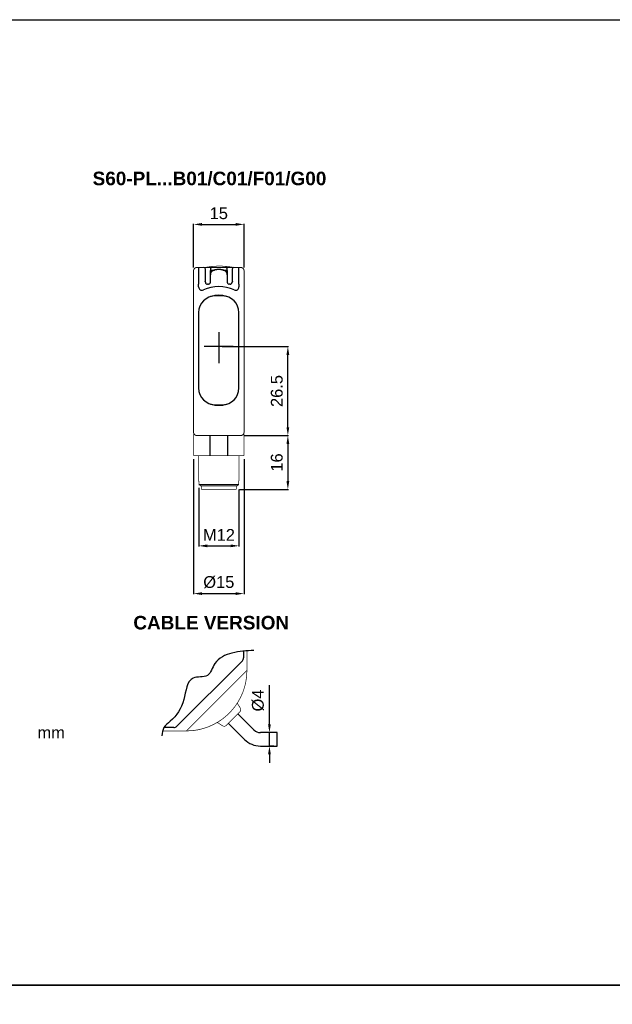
# Model space of a CAD drawing. Extents: x 1809 to 2609, y 921 to 1495.
# Tile 4 of 8: x 2024 to 2201, y 1202 to 1495. Entities that reach past the tile are written whole.
import ezdxf

# ---------------------------------------------------------------- set-up
doc = ezdxf.new("R2010")
doc.units = 0
doc.header["$MEASUREMENT"] = 0
for name, pattern in [('HIDDENNEW00', [4.5, 3, -1.5]), ('PHANTOM', [29.5, 19, -1.5, 3, -1.5, 3, -1.5]), ('TRATTEGGIATA2', [0.375, 0.25, -0.125])]:
    doc.linetypes.add(name, pattern=pattern)
doc.layers.get('0').update_dxf_attribs({"linetype": 'CONTINUOUS'})
doc.layers.get('DEFPOINTS').update_dxf_attribs({"linetype": 'CONTINUOUS'})
for name, color, linetype in [('ASSI', 2, 'PHANTOM'), ('DISEGNO', 3, 'HIDDENNEW00'), ('TRATTEGGIO', 7, 'TRATTEGGIATA2')]:
    doc.layers.add(name, color=color, linetype=linetype)
doc.styles.add('QUOTE', font='ARIAL.TTF', dxfattribs={"height": 3.5})
doc.dimstyles.new('QUOTE', dxfattribs={"dimscale": 0, "dimtxt": 2.5, "dimasz": 2.5, "dimexe": 0.18, "dimexo": 1, "dimgap": 1.5, "dimtad": 1, "dimdec": 1, "dimzin": 0, "dimdsep": 46, "dimtxsty": 'QUOTE', "dimcen": 0.09, "dimadec": 0, "dimazin": 0, "dimtm": -0.1, "dimtfac": 0.5, "dimtdec": 1, "dimtmove": 0, "dimatfit": 0, "dimfxl": 0, "dimtolj": 2, "dimtzin": 0, "dimarcsym": 0})

# ---------------------------------------------------------------- blocks, each defined once
blk = doc.blocks.new('*D20')
at = {"layer": 'DEFPOINTS', "color": 0, "linetype": 'ByBlock'}
for p in [(2076.06, 1365.06), (2091.06, 1365.06), (2091.06, 1324.08)]:
    blk.add_point(p, dxfattribs=at)
at = {"layer": 'TRATTEGGIO', "color": 0, "linetype": 'ByBlock', "lineweight": -2}
for p, q in [((2076.06, 1364.06), (2076.06, 1323.9)), ((2091.06, 1364.06), (2091.06, 1323.9)), ((2078.56, 1324.08), (2088.56, 1324.08))]:
    blk.add_line(p, q, dxfattribs=at)
at = {"layer": 'TRATTEGGIO', "color": 0, "linetype": 'ByBlock'}
for points in [[(2078.56, 1324.49), (2078.56, 1323.66), (2076.06, 1324.08)], [(2088.56, 1324.49), (2088.56, 1323.66), (2091.06, 1324.08)]]:
    blk.add_solid(points, dxfattribs=at)
at = {"layer": 'TRATTEGGIO', "color": 0, "linetype": 'ByBlock', "insert": (2083.56, 1327.46), "char_height": 3.5, "attachment_point": 5, "style": 'QUOTE'}
blk.add_mtext('\\A2;%%c15', dxfattribs=at)
blk = doc.blocks.new('*D21')
at = {"layer": 'DEFPOINTS', "color": 0, "linetype": 'ByBlock'}
for p in [(2098.62, 1282.76), (2100.93, 1282.76), (2100.93, 1278.76)]:
    blk.add_point(p, dxfattribs=at)
at = {"layer": 'TRATTEGGIO', "color": 0, "linetype": 'ByBlock', "lineweight": -2}
for p, q in [((2098.62, 1285.26), (2098.62, 1296.85)), ((2099.93, 1282.76), (2098.44, 1282.76)), ((2098.62, 1278.76), (2098.62, 1282.76)), ((2099.93, 1278.76), (2098.44, 1278.76)), ((2098.62, 1276.26), (2098.62, 1273.76))]:
    blk.add_line(p, q, dxfattribs=at)
at = {"layer": 'TRATTEGGIO', "color": 0, "linetype": 'ByBlock'}
for points in [[(2098.2, 1285.26), (2099.04, 1285.26), (2098.62, 1282.76)], [(2098.2, 1276.26), (2099.04, 1276.26), (2098.62, 1278.76)]]:
    blk.add_solid(points, dxfattribs=at)
at = {"layer": 'TRATTEGGIO', "color": 0, "linetype": 'ByBlock', "insert": (2095.23, 1292.3), "char_height": 3.5, "attachment_point": 5, "rotation": 90, "style": 'QUOTE'}
blk.add_mtext('\\A2;%%c4', dxfattribs=at)
blk = doc.blocks.new('*D22')
at = {"layer": 'DEFPOINTS', "color": 0, "linetype": 'ByBlock'}
for p in [(2083.56, 1397.56), (2104.09, 1397.56), (2091.06, 1371.06)]:
    blk.add_point(p, dxfattribs=at)
at = {"layer": 'TRATTEGGIO', "color": 0, "linetype": 'ByBlock', "lineweight": -2}
for p, q in [((2084.56, 1397.56), (2104.27, 1397.56)), ((2104.09, 1373.56), (2104.09, 1395.06)), ((2092.06, 1371.06), (2104.27, 1371.06))]:
    blk.add_line(p, q, dxfattribs=at)
at = {"layer": 'TRATTEGGIO', "color": 0, "linetype": 'ByBlock'}
for points in [[(2103.68, 1395.06), (2104.51, 1395.06), (2104.09, 1397.56)], [(2103.68, 1373.56), (2104.51, 1373.56), (2104.09, 1371.06)]]:
    blk.add_solid(points, dxfattribs=at)
at = {"layer": 'TRATTEGGIO', "color": 0, "linetype": 'ByBlock', "insert": (2100.81, 1384.31), "char_height": 3.5, "attachment_point": 5, "rotation": 90, "style": 'QUOTE'}
blk.add_mtext('\\A2;26.5', dxfattribs=at)
blk = doc.blocks.new('*D23')
at = {"layer": 'DEFPOINTS', "color": 0, "linetype": 'ByBlock'}
for p in [(2090.06, 1371.06), (2088.76, 1355.06), (2104.09, 1355.06)]:
    blk.add_point(p, dxfattribs=at)
at = {"layer": 'TRATTEGGIO', "color": 0, "linetype": 'ByBlock', "lineweight": -2}
for p, q in [((2091.06, 1371.06), (2104.27, 1371.06)), ((2104.09, 1368.56), (2104.09, 1357.56)), ((2089.76, 1355.06), (2104.27, 1355.06))]:
    blk.add_line(p, q, dxfattribs=at)
at = {"layer": 'TRATTEGGIO', "color": 0, "linetype": 'ByBlock'}
for points in [[(2103.68, 1368.56), (2104.51, 1368.56), (2104.09, 1371.06)], [(2103.68, 1357.56), (2104.51, 1357.56), (2104.09, 1355.06)]]:
    blk.add_solid(points, dxfattribs=at)
at = {"layer": 'TRATTEGGIO', "color": 0, "linetype": 'ByBlock', "insert": (2100.81, 1363.06), "char_height": 3.5, "attachment_point": 5, "rotation": 90, "style": 'QUOTE'}
blk.add_mtext('\\A2;16', dxfattribs=at)
blk = doc.blocks.new('*D24')
at = {"layer": 'DEFPOINTS', "color": 0, "linetype": 'ByBlock'}
for p in [(2077.64, 1356.56), (2089.56, 1356.06), (2089.56, 1338.28)]:
    blk.add_point(p, dxfattribs=at)
at = {"layer": 'TRATTEGGIO', "color": 0, "linetype": 'ByBlock', "lineweight": -2}
for p, q in [((2077.64, 1355.56), (2077.64, 1338.1)), ((2089.56, 1355.06), (2089.56, 1338.1)), ((2080.14, 1338.28), (2087.06, 1338.28))]:
    blk.add_line(p, q, dxfattribs=at)
at = {"layer": 'TRATTEGGIO', "color": 0, "linetype": 'ByBlock'}
for points in [[(2080.14, 1338.69), (2080.14, 1337.86), (2077.64, 1338.28)], [(2087.06, 1338.69), (2087.06, 1337.86), (2089.56, 1338.28)]]:
    blk.add_solid(points, dxfattribs=at)
at = {"layer": 'TRATTEGGIO', "color": 0, "linetype": 'ByBlock', "insert": (2083.6, 1341.53), "char_height": 3.5, "attachment_point": 5, "style": 'QUOTE'}
blk.add_mtext('\\A2;M12', dxfattribs=at)
blk = doc.blocks.new('*D25')
at = {"layer": 'DEFPOINTS', "color": 0, "linetype": 'ByBlock'}
for p in [(2091.06, 1433.85), (2076.06, 1420.06), (2091.06, 1420.06)]:
    blk.add_point(p, dxfattribs=at)
at = {"layer": 'TRATTEGGIO', "color": 0, "linetype": 'ByBlock', "lineweight": -2}
for p, q in [((2076.06, 1421.06), (2076.06, 1434.03)), ((2078.56, 1433.85), (2088.56, 1433.85)), ((2091.06, 1421.06), (2091.06, 1434.03))]:
    blk.add_line(p, q, dxfattribs=at)
at = {"layer": 'TRATTEGGIO', "color": 0, "linetype": 'ByBlock'}
for points in [[(2078.56, 1434.27), (2078.56, 1433.44), (2076.06, 1433.85)], [(2088.56, 1434.27), (2088.56, 1433.44), (2091.06, 1433.85)]]:
    blk.add_solid(points, dxfattribs=at)
at = {"layer": 'TRATTEGGIO', "color": 0, "linetype": 'ByBlock', "insert": (2083.56, 1437.14), "char_height": 3.5, "attachment_point": 5, "style": 'QUOTE'}
blk.add_mtext('\\A2;15', dxfattribs=at)

msp = doc.modelspace()

# ---------------------------------------------------------------- linework, layer by layer
at = {"color": 7, "linetype": 'Continuous'}
for p, q in [((2077.56, 1421.06), (2077.56, 1416.06)), ((2079.56, 1416.74), (2079.56, 1420.56)), ((2081.06, 1420.56), (2081.06, 1420.16)), ((2081.06, 1418.86), (2081.06, 1420.16)), ((2081.16, 1420.26), (2082.24, 1420.26)), ((2084.88, 1420.26), (2085.96, 1420.26)), ((2086.06, 1420.16), (2086.06, 1420.56)), ((2086.06, 1420.16), (2086.06, 1418.86)), ((2087.56, 1420.56), (2087.56, 1416.74)), ((2089.56, 1416.06), (2089.56, 1421.06)), ((2081.06, 1416.66), (2081.06, 1418.86)), ((2086.06, 1418.86), (2086.06, 1416.66)), ((2077.56, 1415.28), (2077.56, 1416.06)), ((2079.56, 1416.66), (2079.56, 1416.74)), ((2080.46, 1416.06), (2080.16, 1416.06)), ((2086.96, 1416.06), (2086.66, 1416.06)), ((2087.56, 1416.74), (2087.56, 1416.66)), ((2089.56, 1416.06), (2089.56, 1415.28)), ((2077.56, 1385.21), (2077.56, 1385.21)), ((2089.56, 1385.21), (2089.56, 1385.21)), ((2080.86, 1371.06), (2080.86, 1365.06)), ((2086.25, 1365.06), (2086.25, 1371.06)), ((2077.56, 1357.56), (2077.62, 1357.56)), ((2077.64, 1356.56), (2089.47, 1356.56)), ((2089.49, 1357.56), (2089.56, 1357.56))]:
    msp.add_line(p, q, dxfattribs=at)
for points, const_width in [([(2077.06, 1421.06, 0.414214), (2076.06, 1420.06)], 0.3), ([(2083.76, 1421.46, 0.046496), (2079.51, 1421.06)], 0.2), ([(2088.01, 1421.06, 0.046496), (2083.76, 1421.46)], 0.2), ([(2091.06, 1420.06, 0.414214), (2090.06, 1421.06)], 0.3), ([(2076.06, 1372.06, 0.414215), (2077.06, 1371.06)], 0.3), ([(2090.06, 1371.06, 0.414215), (2091.06, 1372.06)], 0.3), ([(2077.62, 1357.56), (2077.63, 1357.56, -0.138879), (2077.63, 1357.56, -0.083297), (2077.63, 1357.56, -0.04433), (2077.63, 1357.55, -0.02652), (2077.63, 1357.55, -0.017006), (2077.63, 1357.54, -0.011714), (2077.63, 1357.54, -0.009949), (2077.64, 1357.53, -0.009491), (2077.64, 1357.52, -0.005908), (2077.64, 1357.52, -0.001615), (2077.64, 1357.51, -0.007358), (2077.64, 1357.5, -0.011139), (2077.64, 1357.48, -0.004795), (2077.64, 1357.46, -0.002336)], 0.2), ([(2077.64, 1356.56), (2077.67, 1356.53, 0.000017), (2077.7, 1356.5, 0.000016), (2077.73, 1356.47, 0.000017), (2077.76, 1356.44, 0.000021), (2077.79, 1356.41, 0.000016), (2077.82, 1356.38, 0.000006), (2077.85, 1356.36, 0.000023), (2077.88, 1356.32, 0.00004), (2077.93, 1356.28, 0.00002), (2078, 1356.21, 0.000011)], 0.2), ([(2089.12, 1356.21), (2089.15, 1356.24, 0.00002), (2089.18, 1356.27, 0.000018), (2089.2, 1356.3, 0.00002), (2089.23, 1356.32, 0.000023), (2089.26, 1356.35, 0.000017), (2089.29, 1356.38, 0.000006), (2089.32, 1356.41, 0.000024), (2089.35, 1356.44, 0.000041), (2089.4, 1356.49, 0.00002), (2089.47, 1356.56, 0.00001)], 0.2), ([(2089.47, 1357.46), (2089.47, 1357.47, -0.004033), (2089.47, 1357.48, -0.004376), (2089.47, 1357.49, -0.00458), (2089.47, 1357.5, -0.004683), (2089.47, 1357.51, -0.004828), (2089.48, 1357.52, -0.004882), (2089.48, 1357.52, -0.005859), (2089.48, 1357.53, -0.008034), (2089.48, 1357.54, -0.00757), (2089.48, 1357.54, -0.002899), (2089.48, 1357.55, -0.013586), (2089.48, 1357.55, -0.045746), (2089.49, 1357.56, -0.049491), (2089.49, 1357.56, -0.039669)], 0.2)]:
    msp.add_lwpolyline(points, format="xyb", dxfattribs=dict(at, const_width=const_width))
for points, const_width in [([(2076.06, 1416.06), (2076.06, 1420.06)], 0.3), ([(2077.06, 1421.06), (2077.56, 1421.06)], 0.3), ([(2077.56, 1421.06), (2079.06, 1421.06)], 0.3), ([(2079.06, 1421.06), (2081.56, 1421.06)], 0.3), ([(2081.56, 1421.06), (2083.56, 1421.06)], 0.3), ([(2083.56, 1421.06), (2085.56, 1421.06)], 0.3), ([(2085.56, 1421.06), (2088.06, 1421.06)], 0.3), ([(2088.06, 1421.06), (2089.56, 1421.06)], 0.3), ([(2089.56, 1421.06), (2090.06, 1421.06)], 0.3), ([(2091.06, 1420.06), (2091.06, 1416.06)], 0.3), ([(2076.06, 1375.06), (2076.06, 1416.06)], 0.3), ([(2091.06, 1416.06), (2091.06, 1375.06)], 0.3), ([(2076.06, 1372.06), (2076.06, 1375.06)], 0.3), ([(2091.06, 1375.06), (2091.06, 1372.06)], 0.3), ([(2076.06, 1372.06), (2076.06, 1365.06)], 0.2), ([(2090.06, 1371.06), (2077.06, 1371.06)], 0.3), ([(2091.06, 1365.06), (2091.06, 1372.06)], 0.2), ([(2080.86, 1365.06), (2076.06, 1365.06)], 0.2), ([(2077.56, 1365.06), (2077.56, 1357.56)], 0.2), ([(2086.25, 1365.06), (2080.86, 1365.06)], 0.2), ([(2091.06, 1365.06), (2086.25, 1365.06)], 0.2), ([(2089.56, 1357.56), (2089.56, 1365.06)], 0.2), ([(2077.64, 1357.46), (2077.64, 1356.56)], 0.2), ([(2078, 1356.21), (2078.18, 1356.06)], 0.2), ([(2088.94, 1356.06), (2078.18, 1356.06)], 0.2), ([(2078.36, 1356.06), (2078.36, 1355.06)], 0.2), ([(2088.76, 1355.06), (2088.76, 1356.06)], 0.2), ([(2088.94, 1356.06), (2089.12, 1356.21)], 0.2), ([(2089.47, 1356.56), (2089.47, 1357.46)], 0.2), ([(2083.56, 1355.06), (2078.36, 1355.06)], 0.2), ([(2088.76, 1355.06), (2083.56, 1355.06)], 0.2)]:
    msp.add_lwpolyline(points, dxfattribs=dict(at, const_width=const_width))
for points in [[(2081.56, 1421.06), (2081.53, 1421.06, 0.016283), (2081.5, 1421.06, 0.015331), (2081.47, 1421.05, 0.015037), (2081.43, 1421.05, 0.015814), (2081.4, 1421.04, 0.016169), (2081.37, 1421.03, 0.016375), (2081.34, 1421.01, 0.016511), (2081.31, 1421, 0.016804), (2081.28, 1420.98, 0.016901), (2081.26, 1420.96, 0.016967), (2081.23, 1420.94, 0.017131), (2081.2, 1420.91, 0.017449), (2081.18, 1420.89, 0.017076), (2081.16, 1420.86, 0.016147), (2081.14, 1420.83, 0.017354), (2081.12, 1420.8, 0.019903), (2081.11, 1420.77, 0.015788), (2081.09, 1420.74, 0.007154), (2081.08, 1420.72, 0.020431), (2081.07, 1420.68, 0.034038), (2081.06, 1420.63, 0.017612), (2081.06, 1420.56, 0.009709)], [(2083.56, 1420.42), (2083.42, 1420.42, 0.004494), (2083.28, 1420.42, 0.004169), (2083.15, 1420.41, 0.00459), (2083.01, 1420.4, 0.005869), (2082.88, 1420.39, 0.006835), (2082.74, 1420.37, 0.007717), (2082.61, 1420.35, 0.00828), (2082.48, 1420.32, 0.008681), (2082.36, 1420.29, 0.00921), (2082.23, 1420.26, 0.009923), (2082.11, 1420.22, 0.010712), (2082, 1420.18, 0.01167), (2081.89, 1420.13, 0.01267), (2081.78, 1420.08, 0.0138), (2081.68, 1420.02, 0.015259), (2081.59, 1419.96, 0.017163), (2081.5, 1419.89, 0.018266), (2081.42, 1419.82, 0.018689), (2081.34, 1419.75, 0.022282), (2081.28, 1419.66, 0.028262), (2081.22, 1419.57, 0.022799), (2081.18, 1419.49, 0.010177), (2081.14, 1419.4, 0.028385), (2081.11, 1419.29, 0.042121), (2081.08, 1419.1, 0.019356), (2081.06, 1418.86, 0.010172)], [(2086.06, 1418.86), (2086.05, 1418.97, 0.015313), (2086.05, 1419.08, 0.015174), (2086.03, 1419.19, 0.017073), (2086.01, 1419.29, 0.021084), (2085.98, 1419.39, 0.022444), (2085.94, 1419.48, 0.021798), (2085.89, 1419.58, 0.021685), (2085.83, 1419.66, 0.021862), (2085.77, 1419.75, 0.021804), (2085.69, 1419.82, 0.021666), (2085.61, 1419.9, 0.020792), (2085.53, 1419.96, 0.019208), (2085.43, 1420.02, 0.017553), (2085.33, 1420.08, 0.015779), (2085.23, 1420.13, 0.014385), (2085.12, 1420.18, 0.013181), (2085, 1420.22, 0.011733), (2084.88, 1420.26, 0.010133), (2084.76, 1420.29, 0.009984), (2084.63, 1420.32, 0.010452), (2084.5, 1420.35, 0.007668), (2084.37, 1420.37, 0.003298), (2084.25, 1420.38, 0.009081), (2084.1, 1420.4, 0.013762), (2083.87, 1420.41, 0.006611), (2083.56, 1420.42, 0.003565)], [(2086.06, 1420.56), (2086.06, 1420.59, 0.016284), (2086.05, 1420.62, 0.015331), (2086.05, 1420.65, 0.015037), (2086.04, 1420.68, 0.015814), (2086.03, 1420.71, 0.016169), (2086.02, 1420.74, 0.016375), (2086.01, 1420.77, 0.01651), (2085.99, 1420.8, 0.016804), (2085.98, 1420.83, 0.0169), (2085.96, 1420.86, 0.016966), (2085.93, 1420.89, 0.017131), (2085.91, 1420.91, 0.017449), (2085.89, 1420.94, 0.017076), (2085.86, 1420.96, 0.016147), (2085.83, 1420.98, 0.017354), (2085.8, 1421, 0.019902), (2085.77, 1421.01, 0.015787), (2085.74, 1421.03, 0.007154), (2085.71, 1421.04, 0.02043), (2085.68, 1421.05, 0.034036), (2085.63, 1421.05, 0.017611), (2085.56, 1421.06, 0.009708)], [(2079.56, 1416.74), (2079.56, 1416.75, 0.025992), (2079.55, 1416.75, 0.025429), (2079.55, 1416.76, 0.022139), (2079.55, 1416.77, 0.016855), (2079.54, 1416.77, 0.013018), (2079.54, 1416.78, 0.010125), (2079.53, 1416.79, 0.007716), (2079.53, 1416.79, 0.004755), (2079.52, 1416.8, 0.003329), (2079.51, 1416.81, 0.004037), (2079.51, 1416.81, -0.001125), (2079.5, 1416.82, -0.009386), (2079.49, 1416.83, -0.005101), (2079.48, 1416.85, -0.002292)], [(2087.63, 1416.85), (2087.63, 1416.84, -0.006295), (2087.62, 1416.84, -0.007116), (2087.62, 1416.83, -0.006149), (2087.61, 1416.82, -0.00333), (2087.6, 1416.81, -0.001616), (2087.6, 1416.81, -0.000514), (2087.59, 1416.8, 0.001992), (2087.59, 1416.79, 0.006558), (2087.58, 1416.79, 0.005448), (2087.58, 1416.78, -0.001525), (2087.57, 1416.77, 0.014738), (2087.57, 1416.77, 0.041204), (2087.56, 1416.76, 0.024238), (2087.56, 1416.74, 0.012938)]]:
    msp.add_lwpolyline(points, format="xyb", dxfattribs=at)
for centre, radius, start, end in [((2079.06, 1420.56), 0.5, 0, 90), ((2081.16, 1420.16), 0.1, 90, 180), ((2085.96, 1420.16), 0.1, 0, 90), ((2088.06, 1420.56), 0.5, 90, 180), ((2078.56, 1415.28), 1, 180, 294.4073), ((2083.56, 1404.26), 11.1, 65.5927, 114.4073), ((2080.16, 1416.66), 0.6, 180, 238.9957), ((2080.16, 1416.66), 0.6, 238.9957, 270), ((2080.46, 1416.66), 0.6, 270, 301.0051), ((2080.46, 1416.66), 0.6, 301.0051, 0), ((2086.66, 1416.66), 0.6, 180, 238.9949), ((2086.66, 1416.66), 0.6, 238.9949, 270), ((2086.96, 1416.66), 0.6, 270, 301.0043), ((2086.96, 1416.66), 0.6, 301.0043, 0), ((2088.56, 1415.28), 1, 245.5927, 0)]:
    msp.add_arc(centre, radius, start, end, dxfattribs=at)
at = {"layer": 'ASSI', "color": 7, "linetype": 'Continuous'}
for p, q in [((2083.56, 1401.82), (2083.56, 1392.61)), ((2087.82, 1397.56), (2079.21, 1397.56))]:
    msp.add_line(p, q, dxfattribs=at)
at = {"layer": 'DISEGNO', "color": 7, "linetype": 'Continuous'}
for p, q in [((2084.56, 1412.61), (2082.56, 1412.61)), ((2077.56, 1407.61), (2077.56, 1385.21)), ((2089.56, 1385.21), (2089.56, 1407.61)), ((2077.56, 1385.21), (2077.56, 1385.21)), ((2089.56, 1385.21), (2089.56, 1385.21)), ((2082.56, 1380.21), (2084.56, 1380.21)), ((2090.92, 1307), (2090.92, 1304.99)), ((2090.56, 1304.14), (2071.02, 1284.6)), ((2094.02, 1283.55), (2089.21, 1288.36)), ((2086.38, 1285.53), (2091.19, 1280.72)), ((2070.18, 1284.25), (2067.26, 1284.25)), ((2067.26, 1284.25), (2067.26, 1284.25)), ((2071.02, 1284.6), (2071.02, 1284.6)), ((2100.93, 1282.76), (2095.93, 1282.76)), ((2100.93, 1280.76), (2100.93, 1282.76)), ((2100.93, 1278.76), (2100.93, 1280.76)), ((2095.93, 1278.76), (2100.93, 1278.76))]:
    msp.add_line(p, q, dxfattribs=at)
at = {"layer": 'DISEGNO', "color": 7, "linetype": 'Continuous', "const_width": 0.2}
for points in [[(2091.92, 1307.08), (2091.92, 1301.25)], [(2090.88, 1300.22), (2074.95, 1284.28)], [(2090.88, 1300.22), (2091.92, 1301.25)], [(2089.98, 1290.02), (2089.04, 1291.5)], [(2089.88, 1289.03), (2085.71, 1284.86)], [(2083.11, 1285.78), (2084.72, 1284.75)], [(2073.92, 1283.25), (2066.87, 1283.25)], [(2073.92, 1283.25), (2074.95, 1284.28)]]:
    msp.add_lwpolyline(points, dxfattribs=at)
for points in [[(2073.92, 1283.25, 0.414214), (2091.92, 1301.25)], [(2089.88, 1289.03, 0.351665), (2089.98, 1290.02)], [(2084.72, 1284.75), (2084.75, 1284.73, 0.014027), (2084.79, 1284.71, 0.013419), (2084.83, 1284.69, 0.013222), (2084.87, 1284.68, 0.013726), (2084.91, 1284.66, 0.013959), (2084.96, 1284.65, 0.014082), (2085, 1284.64, 0.014168), (2085.05, 1284.64, 0.014358), (2085.09, 1284.63, 0.01441), (2085.14, 1284.63, 0.014426), (2085.19, 1284.63, 0.01456), (2085.23, 1284.63, 0.014835), (2085.28, 1284.64, 0.014493), (2085.33, 1284.65, 0.013666), (2085.37, 1284.66, 0.014782), (2085.42, 1284.68, 0.01712), (2085.46, 1284.69, 0.013437), (2085.5, 1284.71, 0.005744), (2085.54, 1284.73, 0.017767), (2085.58, 1284.76, 0.029877), (2085.64, 1284.8, 0.015237), (2085.71, 1284.86, 0.00831)]]:
    msp.add_lwpolyline(points, format="xyb", dxfattribs=at)
at = {"layer": 'DISEGNO', "color": 7, "linetype": 'Continuous'}
for centre, radius, start, end in [((2082.56, 1407.61), 5, 90, 180), ((2083.56, 1404.26), 8.5, 73.3985, 106.6015), ((2084.56, 1407.61), 5, 0, 90), ((2082.56, 1385.21), 5, 180, 270), ((2084.56, 1385.21), 5, 270, 0), ((2083.56, 1388.56), 8.5, 253.3985, 286.6015), ((2089.72, 1304.99), 1.2, 315, 0), ((2070.18, 1285.45), 1.2, 270, 314.9978), ((2095.93, 1285.47), 2.71, 225, 270), ((2095.93, 1285.47), 6.71, 225, 270)]:
    msp.add_arc(centre, radius, start, end, dxfattribs=at)
at = {"layer": 'TRATTEGGIO', "color": 0, "linetype": 'ByBlock'}
for points in [[(1808.55, 1494.71), (2208.55, 1494.71), (2208.55, 1207.71), (1808.55, 1207.71)], [(1808.55, 1207.71), (2208.55, 1207.71), (2208.55, 920.71), (1808.55, 920.71)]]:
    msp.add_lwpolyline(points, close=True, dxfattribs=at)
msp.add_spline([(2094.02, 1307.2), (2087.48, 1306.41), (2082.4, 1303.26), (2080.15, 1299.76), (2075.97, 1298.97), (2073.15, 1292.55), (2069.1, 1286.13), (2067.26, 1284.25), (2066.61, 1281.84)], degree=3, dxfattribs=at)

# ---------------------------------------------------------------- texts
at = {"color": 7, "linetype": 'Continuous', "attachment_point": 4}
for s, insert, char_height in [('{\\fArial|b1|i0|c0|p34;S60-PL...B01/C01/F01/G00}', (2046.04, 1447.45), 4.032), ('{\\fArial|b1|i0|c0|p34;CABLE VERSION}', (2058.15, 1315.41), 4.032), ('{\\fArial|b0|i0|c0|p34;mm}', (2029.63, 1282.76), 3.51)]:
    msp.add_mtext(s, dxfattribs=dict(at, insert=insert, char_height=char_height))

# ---------------------------------------------------------------- dimensions: what is measured, and where the dimension line sits
at = {"layer": 'TRATTEGGIO', "color": 0, "linetype": 'ByBlock'}
for base, p1, p2, text, picture, middle in [((2091.06, 1433.85), (2076.06, 1420.06), (2091.06, 1420.06), '15', '*D25', (2083.56, 1437.14)), ((2091.06, 1324.08), (2076.06, 1365.06), (2091.06, 1365.06), '%%c15', '*D20', (2083.56, 1327.46)), ((2089.56, 1338.28), (2077.64, 1356.56), (2089.56, 1356.06), 'M12', '*D24', (2083.6, 1341.53))]:
    dim = msp.add_linear_dim(base=base, p1=p1, p2=p2, text=text, dimstyle='QUOTE', override={"dimscale": 1}, dxfattribs=at)
    dim.commit()
    dim.dimension.update_dxf_attribs({"geometry": picture, "text_midpoint": middle})
dim = msp.add_linear_dim(base=(2104.09, 1397.56), p1=(2091.06, 1371.06), p2=(2083.56, 1397.56), angle=90, dimstyle='QUOTE', override={"dimscale": 1}, dxfattribs=at)
dim.commit()
dim.dimension.update_dxf_attribs({"geometry": '*D22', "text_midpoint": (2100.81, 1384.31)})
for base, p1, p2, text, picture, middle in [((2104.09, 1355.06), (2090.06, 1371.06), (2088.76, 1355.06), '16', '*D23', (2100.81, 1363.06)), ((2098.62, 1282.76), (2100.93, 1278.76), (2100.93, 1282.76), '%%c4', '*D21', (2095.23, 1292.3))]:
    dim = msp.add_linear_dim(base=base, p1=p1, p2=p2, angle=90, text=text, dimstyle='QUOTE', override={"dimscale": 1}, dxfattribs=at)
    dim.commit()
    dim.dimension.update_dxf_attribs({"geometry": picture, "text_midpoint": middle})

doc.saveas('drawing.dxf')
